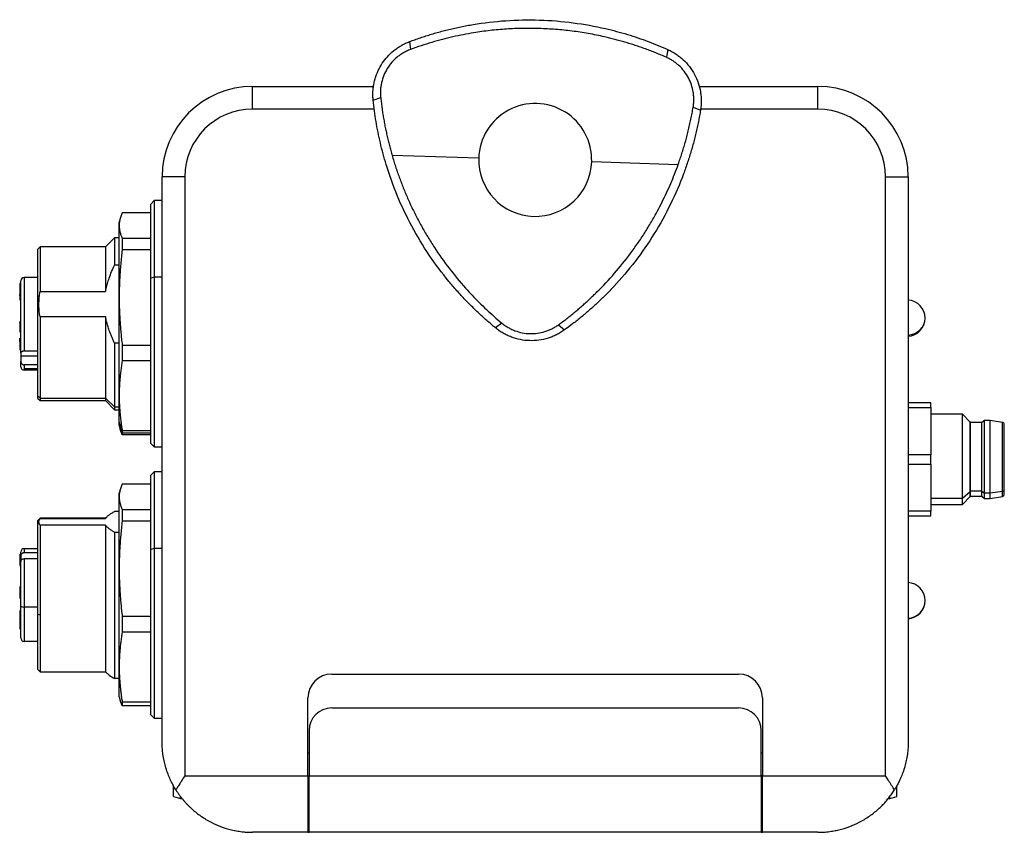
# Model space of a CAD drawing. Header units: inches. Extents: x 0.86 to 7.63, y 2.11 to 8.98.
# Tile 7 of 9: x 3.26 to 4.97, y 7.11 to 8.53. Entities that reach past the tile are written whole.
import ezdxf

# ---------------------------------------------------------------- set-up
doc = ezdxf.new("R2010")
doc.units = ezdxf.units.IN
doc.header["$MEASUREMENT"] = 0

msp = doc.modelspace()

# ---------------------------------------------------------------- linework, layer by layer
at = {"color": 7, "linetype": 'Continuous', "lineweight": 25}
for p, q in [((3.9345, 8.488), (3.9362, 8.4743)), ((4.3843, 8.4742), (4.3817, 8.4607)), ((3.6612, 8.3706), (3.6612, 8.4099)), ((3.6612, 8.4099), (3.8719, 8.4099)), ((4.4388, 8.4099), (4.6454, 8.4099)), ((4.6454, 8.3706), (4.6454, 8.4099)), ((3.8712, 8.3859), (3.8843, 8.3905)), ((3.8736, 8.3706), (3.6612, 8.3706)), ((4.4284, 8.3738), (4.4411, 8.3684)), ((4.6454, 8.3706), (4.4413, 8.3706)), ((4.0549, 8.285), (3.9042, 8.2896)), ((4.2517, 8.279), (4.4024, 8.2743)), ((3.5037, 7.2682), (3.5037, 8.2524)), ((3.543, 8.2524), (3.5037, 8.2524)), ((3.543, 8.2524), (3.543, 7.2091)), ((4.7635, 7.2091), (4.7635, 8.2524)), ((4.7635, 8.2524), (4.8029, 8.2524)), ((4.8029, 8.2524), (4.8029, 7.2682)), ((3.4899, 8.2111), (3.484, 8.2052)), ((3.484, 8.0758), (3.484, 8.2052)), ((3.5037, 8.2111), (3.4899, 8.2111)), ((3.4899, 8.2111), (3.4899, 8.0781)), ((3.4306, 8.18), (3.4289, 8.1737)), ((3.484, 8.1899), (3.4341, 8.1899)), ((3.4289, 8.1677), (3.4289, 8.1737)), ((3.4289, 8.0424), (3.4289, 8.1677)), ((3.421, 8.1461), (3.4052, 8.1304)), ((3.4289, 8.1461), (3.421, 8.1461)), ((3.421, 8.1461), (3.421, 8.0989)), ((3.4341, 8.1455), (3.4341, 8.1253)), ((3.4341, 8.1455), (3.484, 8.1455)), ((3.2911, 8.1304), (3.2871, 8.1265)), ((3.4052, 8.1304), (3.2911, 8.1304)), ((3.2911, 8.1304), (3.2911, 8.0528)), ((3.4052, 8.1304), (3.4052, 8.0528)), ((3.2871, 7.871), (3.2871, 8.1265)), ((3.484, 8.1253), (3.4341, 8.1253)), ((3.4289, 8.0989), (3.421, 8.0989)), ((3.2871, 8.0772), (3.2635, 8.0772)), ((3.2635, 8.0772), (3.2635, 7.9487)), ((3.484, 8.0758), (3.4899, 8.0781)), ((3.484, 7.7879), (3.484, 8.0758)), ((3.4899, 8.0781), (3.4899, 7.782)), ((3.4899, 8.0781), (3.5037, 8.0781)), ((3.2576, 8.0669), (3.2556, 8.0669)), ((3.2556, 8.0628), (3.2576, 8.0628)), ((3.2556, 8.0628), (3.2556, 8.0598)), ((3.2556, 8.0598), (3.2576, 8.0598)), ((3.2576, 7.9461), (3.2576, 8.0713)), ((3.2556, 8.0583), (3.2576, 8.0583)), ((3.2556, 8.0583), (3.2556, 8.0483)), ((3.2556, 8.0483), (3.2576, 8.0483)), ((3.2556, 8.048), (3.2576, 8.048)), ((3.2556, 8.0475), (3.2576, 8.0475)), ((3.2911, 8.0528), (3.4052, 8.0528)), ((3.4289, 7.8713), (3.4289, 8.0424)), ((3.2556, 8.0383), (3.2576, 8.0383)), ((3.4052, 8.0086), (3.2911, 8.0086)), ((3.2911, 8.0086), (3.2911, 7.8672)), ((3.4052, 8.0086), (3.4052, 7.8672)), ((3.2556, 7.9986), (3.2556, 8.0001)), ((3.2576, 7.9993), (3.2556, 7.9993)), ((3.2556, 7.9986), (3.2576, 7.9986)), ((3.2556, 7.9986), (3.2556, 7.9861)), ((4.0952, 7.9978), (4.0842, 7.9894)), ((4.1938, 7.9948), (4.2043, 7.9858)), ((3.2576, 7.9861), (3.2556, 7.9861)), ((3.2556, 7.9843), (3.2576, 7.9843)), ((3.2556, 7.9843), (3.2556, 7.9828)), ((3.2556, 7.9828), (3.2576, 7.9828)), ((3.2556, 7.9655), (3.2556, 7.9713)), ((3.2556, 7.9655), (3.2576, 7.9655)), ((3.2556, 7.9655), (3.2556, 7.959)), ((3.2556, 7.959), (3.2576, 7.959)), ((3.4289, 7.9625), (3.421, 7.9625)), ((3.421, 7.9625), (3.421, 7.852)), ((3.4341, 7.9595), (3.4341, 7.9319)), ((3.4341, 7.9595), (3.484, 7.9595)), ((3.2576, 7.9546), (3.2556, 7.9546)), ((3.2556, 7.9528), (3.2576, 7.9528)), ((3.2556, 7.9515), (3.2576, 7.9515)), ((3.2576, 7.9461), (3.2576, 7.9403)), ((3.2871, 7.9403), (3.2576, 7.9403)), ((3.2576, 7.9403), (3.2576, 7.9309)), ((3.2871, 7.9487), (3.2635, 7.9487)), ((3.2576, 7.9218), (3.2576, 7.9309)), ((3.2635, 7.9251), (3.2635, 7.9186)), ((3.2871, 7.9251), (3.2635, 7.9251)), ((3.484, 7.9319), (3.4341, 7.9319)), ((3.2635, 7.9186), (3.2635, 7.9159)), ((3.2635, 7.9186), (3.2871, 7.9186)), ((3.2871, 7.9159), (3.2635, 7.9159)), ((3.2871, 7.871), (3.2911, 7.8672)), ((3.2871, 7.8666), (3.2871, 7.871)), ((3.4289, 7.8254), (3.4289, 7.8713)), ((3.2871, 7.8666), (3.2911, 7.8627)), ((3.2911, 7.8672), (3.4052, 7.8672)), ((3.2911, 7.8672), (3.2911, 7.8627)), ((3.2911, 7.8627), (3.4052, 7.8627)), ((3.4052, 7.8672), (3.421, 7.852)), ((3.4052, 7.8672), (3.4052, 7.8627)), ((3.4052, 7.8627), (3.421, 7.8469)), ((4.8423, 7.8587), (4.8029, 7.8587)), ((4.8423, 7.8506), (4.8423, 7.8587)), ((3.421, 7.852), (3.421, 7.8469)), ((3.421, 7.852), (3.4289, 7.852)), ((3.421, 7.8469), (3.4289, 7.8469)), ((4.8029, 7.8506), (4.8423, 7.8506)), ((4.8423, 7.8506), (4.8423, 7.7685)), ((4.8972, 7.8391), (4.8423, 7.8391)), ((4.911, 7.8253), (4.8972, 7.8391)), ((4.8972, 7.6921), (4.8972, 7.8391)), ((3.4289, 7.8254), (3.4341, 7.8064)), ((3.4289, 7.8194), (3.4289, 7.8254)), ((3.4289, 7.8194), (3.4306, 7.8131)), ((4.9112, 7.8253), (4.911, 7.8253)), ((4.911, 7.7041), (4.911, 7.8253)), ((4.9112, 7.7041), (4.9112, 7.8253)), ((4.9308, 7.8243), (4.9112, 7.8243)), ((4.9358, 7.8282), (4.9308, 7.8243)), ((4.9308, 7.7049), (4.9308, 7.8243)), ((4.9456, 7.8282), (4.9358, 7.8282)), ((4.9358, 7.7015), (4.9358, 7.8282)), ((4.9669, 7.8248), (4.9456, 7.8282)), ((4.9456, 7.7015), (4.9456, 7.8282)), ((4.9669, 7.7045), (4.9669, 7.8248)), ((4.9702, 7.7078), (4.9702, 7.821)), ((3.4341, 7.8032), (3.4307, 7.8131)), ((3.4341, 7.8106), (3.484, 7.8106)), ((3.4341, 7.8106), (3.4341, 7.8064)), ((3.4341, 7.8064), (3.484, 7.8064)), ((3.4341, 7.8064), (3.4341, 7.8032)), ((3.484, 7.8032), (3.4341, 7.8032)), ((3.484, 7.7879), (3.4899, 7.782)), ((3.4899, 7.782), (3.5037, 7.782)), ((4.8423, 7.7685), (4.8029, 7.7685)), ((4.8423, 7.7522), (4.8423, 7.7685)), ((4.8029, 7.7522), (4.8423, 7.7522)), ((4.8423, 7.7522), (4.8423, 7.67)), ((3.4899, 7.7387), (3.484, 7.7328)), ((3.484, 7.6034), (3.484, 7.7328)), ((3.5037, 7.7387), (3.4899, 7.7387)), ((3.4899, 7.7387), (3.4899, 7.6056)), ((3.484, 7.7174), (3.4341, 7.7174)), ((3.4306, 7.7075), (3.4289, 7.7013)), ((3.4289, 7.6952), (3.4289, 7.7013)), ((4.911, 7.7041), (4.8972, 7.6921)), ((4.9112, 7.7041), (4.911, 7.7041)), ((4.911, 7.6954), (4.911, 7.7041)), ((4.9308, 7.7049), (4.9112, 7.7049)), ((4.9112, 7.6954), (4.9112, 7.7041)), ((4.9308, 7.7049), (4.9358, 7.7015)), ((4.9308, 7.6963), (4.9308, 7.7049)), ((4.9456, 7.7015), (4.9358, 7.7015)), ((4.9358, 7.6924), (4.9358, 7.7015)), ((4.9669, 7.7045), (4.9456, 7.7015)), ((4.9456, 7.6924), (4.9456, 7.7015)), ((4.9669, 7.6958), (4.9669, 7.7045)), ((4.9702, 7.6997), (4.9702, 7.7078)), ((3.4289, 7.5699), (3.4289, 7.6952)), ((4.8972, 7.6921), (4.8423, 7.6921)), ((4.8423, 7.6816), (4.8972, 7.6816)), ((4.8972, 7.6816), (4.911, 7.6954)), ((4.8972, 7.6816), (4.8972, 7.6921)), ((4.911, 7.6954), (4.9112, 7.6954)), ((4.9112, 7.6963), (4.9308, 7.6963)), ((4.9308, 7.6963), (4.9358, 7.6924)), ((4.9358, 7.6924), (4.9456, 7.6924)), ((4.9456, 7.6924), (4.9669, 7.6958)), ((3.4289, 7.6698), (3.421, 7.6698)), ((3.4341, 7.673), (3.4341, 7.6528)), ((3.4341, 7.673), (3.484, 7.673)), ((4.8423, 7.67), (4.8029, 7.67)), ((4.8423, 7.6619), (4.8423, 7.67)), ((3.2911, 7.658), (3.2871, 7.654)), ((3.2871, 7.4905), (3.2871, 7.654)), ((3.4052, 7.658), (3.2911, 7.658)), ((3.2911, 7.658), (3.2911, 7.6574)), ((3.2911, 7.6574), (3.4052, 7.6574)), ((3.4082, 7.6609), (3.4052, 7.658)), ((3.4052, 7.658), (3.4052, 7.6574)), ((3.484, 7.6528), (3.4341, 7.6528)), ((4.8029, 7.6619), (4.8423, 7.6619)), ((3.2911, 7.6456), (3.2911, 7.4895)), ((3.4052, 7.6456), (3.2911, 7.6456)), ((3.4052, 7.6456), (3.4052, 7.3902)), ((3.4289, 7.6332), (3.421, 7.6332)), ((3.421, 7.6332), (3.421, 7.3784)), ((3.2576, 7.5925), (3.2576, 7.5989)), ((3.2871, 7.6048), (3.2635, 7.6048)), ((3.2635, 7.6048), (3.2635, 7.5975)), ((3.2871, 7.5975), (3.2635, 7.5975)), ((3.484, 7.6034), (3.4899, 7.6056)), ((3.484, 7.3154), (3.484, 7.6034)), ((3.4899, 7.6056), (3.4899, 7.3095)), ((3.4899, 7.6056), (3.5037, 7.6056)), ((3.2556, 7.5943), (3.2576, 7.5943)), ((3.2556, 7.5891), (3.2576, 7.5891)), ((3.2556, 7.5891), (3.2556, 7.5794)), ((3.2576, 7.5803), (3.2558, 7.5795)), ((3.2576, 7.5925), (3.2576, 7.5846)), ((3.2576, 7.5846), (3.2576, 7.5822)), ((3.2576, 7.5047), (3.2576, 7.5822)), ((3.2871, 7.5873), (3.2635, 7.5873)), ((3.2635, 7.5873), (3.2635, 7.5032)), ((3.2556, 7.5755), (3.2576, 7.5755)), ((3.4289, 7.3988), (3.4289, 7.5699)), ((3.2576, 7.5383), (3.2556, 7.5383)), ((3.2556, 7.5314), (3.2576, 7.5314)), ((3.2556, 7.5185), (3.2576, 7.5185)), ((3.2576, 7.4965), (3.2556, 7.4965)), ((3.2556, 7.4957), (3.2576, 7.4957)), ((3.2556, 7.4957), (3.2556, 7.4894)), ((3.2576, 7.4493), (3.2576, 7.5047)), ((3.2635, 7.5032), (3.2871, 7.5032)), ((3.2635, 7.5032), (3.2635, 7.4434)), ((3.2576, 7.4894), (3.2556, 7.4894)), ((3.2576, 7.4875), (3.2556, 7.4875)), ((3.2556, 7.4846), (3.2576, 7.4846)), ((3.2556, 7.4806), (3.2576, 7.4806)), ((3.2556, 7.4805), (3.2576, 7.4805)), ((3.2576, 7.4785), (3.2556, 7.4785)), ((3.2871, 7.4905), (3.2911, 7.4895)), ((3.2871, 7.3942), (3.2871, 7.4905)), ((3.2911, 7.4895), (3.2911, 7.3902)), ((3.4341, 7.4871), (3.4341, 7.4595)), ((3.4341, 7.4871), (3.484, 7.4871)), ((3.484, 7.4595), (3.4341, 7.4595)), ((3.2635, 7.4434), (3.2871, 7.4434)), ((3.2871, 7.3942), (3.2911, 7.3902)), ((3.2911, 7.3902), (3.4052, 7.3902)), ((3.4052, 7.3902), (3.4082, 7.3873)), ((3.4289, 7.3469), (3.4289, 7.3988)), ((3.4289, 7.3784), (3.421, 7.3784)), ((3.7989, 7.3863), (4.5076, 7.3863)), ((3.4289, 7.3469), (3.4306, 7.3406)), ((3.4341, 7.3308), (3.4307, 7.3407)), ((3.7576, 7.2091), (3.7576, 7.345)), ((4.5489, 7.345), (4.5489, 7.2091)), ((3.4341, 7.3381), (3.484, 7.3381)), ((3.4341, 7.3381), (3.4341, 7.3308)), ((3.484, 7.3308), (3.4341, 7.3308)), ((4.5076, 7.3272), (3.7989, 7.3272)), ((3.484, 7.3154), (3.4899, 7.3095)), ((3.4899, 7.3095), (3.5037, 7.3095)), ((3.7596, 7.2879), (3.7596, 7.2091)), ((4.547, 7.2091), (4.547, 7.2879)), ((3.7596, 7.2485), (3.7576, 7.2485)), ((4.5489, 7.2485), (4.547, 7.2485)), ((3.543, 7.2091), (3.7576, 7.2091)), ((3.7576, 7.2091), (3.7576, 7.1107)), ((3.7596, 7.2085), (3.7576, 7.2085)), ((3.7596, 7.2091), (4.547, 7.2091)), ((3.7596, 7.1107), (3.7596, 7.2091)), ((4.547, 7.2091), (4.547, 7.1107)), ((4.5489, 7.2091), (4.547, 7.2091)), ((4.5489, 7.1107), (4.5489, 7.2091)), ((4.5489, 7.2091), (4.7635, 7.2091)), ((3.5234, 7.1731), (3.5234, 7.1919)), ((4.7832, 7.1731), (4.7832, 7.1919)), ((3.5234, 7.1731), (3.5358, 7.1698)), ((3.5358, 7.1698), (3.5358, 7.173)), ((3.5358, 7.1698), (3.5383, 7.1698)), ((3.7576, 7.1698), (3.7596, 7.1698)), ((4.547, 7.1698), (4.5489, 7.1698)), ((4.7681, 7.1698), (4.7708, 7.1698)), ((4.7708, 7.1698), (4.7708, 7.1735)), ((4.7708, 7.1698), (4.7832, 7.1731)), ((3.7576, 7.1107), (3.6612, 7.1107)), ((3.7576, 7.1107), (3.7596, 7.1107)), ((4.547, 7.1107), (3.7596, 7.1107)), ((4.547, 7.1107), (4.5489, 7.1107)), ((4.6454, 7.1107), (4.5489, 7.1107))]:
    msp.add_line(p, q, dxfattribs=at)
for centre, radius, start, end in [((3.6612, 8.2524), 0.1575, 90, 180), ((4.6454, 8.2524), 0.1575, 0, 90), ((3.6612, 8.2524), 0.1181, 90, 180), ((4.1533, 8.282), 0.0984, 358.2432, 178.2432), ((4.6454, 8.2524), 0.1181, 0, 90), ((4.1533, 8.282), 0.0984, 178.2432, 358.2432), ((3.2635, 8.0713), 0.00591, 90, 180), ((4.8008, 8.0064), 0.0316, 0, 86.3048), ((4.8008, 8.0064), 0.0316, 273.6952, 0), ((4.8021, 8.0074), 0.0304, 271.5681, 358.0711), ((4.9663, 7.821), 0.00392, 0, 80.9097), ((4.9666, 7.708), 0.00358, 274.4634, 356.4238), ((4.9663, 7.6997), 0.00392, 279.0903, 0), ((3.2635, 7.5989), 0.00591, 90, 180), ((4.8008, 7.5143), 0.0316, 0, 86.3048), ((4.8008, 7.5143), 0.0316, 273.6952, 0), ((4.8014, 7.5147), 0.031, 272.7896, 359.212), ((3.2621, 7.5101), 0.00699, 229.6108, 281.3688), ((3.2635, 7.4493), 0.00591, 180, 270), ((3.7989, 7.345), 0.0413, 90, 180), ((4.5076, 7.345), 0.0413, 0, 90), ((3.7989, 7.2879), 0.0394, 90, 180), ((4.5076, 7.2879), 0.0394, 0, 90)]:
    msp.add_arc(centre, radius, start, end, dxfattribs=at)
for points, knots in [([(3.9345, 8.488), (3.9376, 8.4892), (3.9439, 8.4915), (3.9534, 8.4948), (3.9631, 8.498), (3.9729, 8.5011), (3.9828, 8.504), (3.9929, 8.5067), (4.0031, 8.5093), (4.0135, 8.5117), (4.0239, 8.5139), (4.0345, 8.516), (4.0604, 8.5206), (4.1024, 8.5255), (4.1609, 8.5267), (4.2192, 8.5219), (4.2638, 8.5138), (4.295, 8.5061), (4.3138, 8.5007), (4.3322, 8.4948), (4.35, 8.4884), (4.3674, 8.4816), (4.3787, 8.4767), (4.3843, 8.4742)], [0, 0, 0, 0, 0.022031, 0.044198, 0.066503, 0.088951, 0.111542, 0.134281, 0.15717, 0.180212, 0.203409, 0.226764, 0.250279, 0.373611, 0.500157, 0.626841, 0.750304, 0.793188, 0.835543, 0.877385, 0.91873, 0.959596, 1, 1, 1, 1]), ([(4.3817, 8.4607), (4.3787, 8.462), (4.3727, 8.4646), (4.3637, 8.4683), (4.3546, 8.4719), (4.3456, 8.4753), (4.3366, 8.4785), (4.3276, 8.4815), (4.3187, 8.4844), (4.3097, 8.4871), (4.3008, 8.4896), (4.2919, 8.492), (4.283, 8.4943), (4.2677, 8.4979), (4.2459, 8.5023), (4.2174, 8.5066), (4.189, 8.5095), (4.1604, 8.5111), (4.1318, 8.5113), (4.1032, 8.5101), (4.0746, 8.5076), (4.0496, 8.5041), (4.028, 8.5002), (4.0098, 8.4964), (3.9915, 8.4919), (3.9731, 8.4868), (3.9546, 8.481), (3.9424, 8.4766), (3.9362, 8.4743)], [0, 0, 0, 0, 0.021976, 0.043713, 0.065219, 0.086504, 0.107577, 0.128451, 0.149135, 0.169644, 0.189992, 0.210192, 0.230262, 0.250217, 0.313289, 0.375481, 0.437806, 0.499854, 0.561763, 0.623953, 0.686145, 0.749223, 0.789334, 0.82997, 0.871254, 0.913295, 0.956184, 1, 1, 1, 1]), ([(3.8708, 8.399), (3.8708, 8.4004), (3.871, 8.4032), (3.8714, 8.4074), (3.8719, 8.4115), (3.8727, 8.4156), (3.8736, 8.4196), (3.8746, 8.4235), (3.8769, 8.4307), (3.8812, 8.441), (3.8889, 8.4535), (3.8982, 8.4647), (3.9073, 8.4727), (3.9151, 8.4783), (3.9212, 8.482), (3.9276, 8.4853), (3.9322, 8.4871), (3.9345, 8.488)], [0, 0, 0, 0, 0.036778, 0.073187, 0.109232, 0.144919, 0.180251, 0.215234, 0.249872, 0.375671, 0.500566, 0.624419, 0.750759, 0.810799, 0.872339, 0.935399, 1, 1, 1, 1]), ([(3.9362, 8.4743), (3.935, 8.4739), (3.9327, 8.473), (3.9292, 8.4714), (3.9258, 8.4697), (3.9226, 8.4678), (3.9194, 8.4658), (3.9163, 8.4636), (3.9108, 8.4594), (3.9035, 8.4523), (3.8955, 8.4415), (3.8894, 8.4295), (3.8861, 8.4189), (3.8845, 8.4102), (3.8839, 8.4037), (3.8837, 8.3971), (3.8841, 8.3927), (3.8843, 8.3905)], [0, 0, 0, 0, 0.036382, 0.0725, 0.108393, 0.1441, 0.17966, 0.215114, 0.250499, 0.375791, 0.500202, 0.624706, 0.750116, 0.811929, 0.874042, 0.936662, 1, 1, 1, 1]), ([(4.3843, 8.4742), (4.3856, 8.4737), (4.3881, 8.4725), (4.3917, 8.4706), (4.3952, 8.4685), (4.3986, 8.4664), (4.4019, 8.4641), (4.405, 8.4617), (4.408, 8.4592), (4.414, 8.4539), (4.4222, 8.4449), (4.4311, 8.4312), (4.4376, 8.4163), (4.4409, 8.4032), (4.4422, 8.3926), (4.4426, 8.3847), (4.4423, 8.3766), (4.4415, 8.3712), (4.4411, 8.3684)], [0, 0, 0, 0, 0.032571, 0.064728, 0.096474, 0.127811, 0.158743, 0.189274, 0.219406, 0.249144, 0.375539, 0.499849, 0.62404, 0.750344, 0.810324, 0.87191, 0.935126, 1, 1, 1, 1]), ([(4.4284, 8.3738), (4.4286, 8.375), (4.429, 8.3775), (4.4294, 8.3813), (4.4296, 8.3851), (4.4296, 8.3888), (4.4294, 8.3926), (4.4291, 8.3963), (4.4281, 8.4032), (4.4257, 8.4131), (4.4203, 8.4254), (4.413, 8.4367), (4.4055, 8.4449), (4.3987, 8.4506), (4.3934, 8.4544), (4.3877, 8.4579), (4.3837, 8.4597), (4.3817, 8.4607)], [0, 0, 0, 0, 0.036382, 0.0725, 0.108393, 0.1441, 0.17966, 0.215114, 0.250499, 0.375791, 0.500202, 0.624706, 0.750116, 0.811929, 0.874042, 0.936662, 1, 1, 1, 1]), ([(3.8712, 8.3859), (3.8711, 8.387), (3.8709, 8.3892), (3.8708, 8.3925), (3.8707, 8.3957), (3.8708, 8.3979), (3.8708, 8.399)], [0, 0, 0, 0, 0.255184, 0.506903, 0.75517, 1, 1, 1, 1]), ([(4.0842, 7.9894), (4.0817, 7.9916), (4.0765, 7.9958), (4.0689, 8.0024), (4.0613, 8.0092), (4.0537, 8.0162), (4.0463, 8.0234), (4.0388, 8.0307), (4.0315, 8.0383), (4.0242, 8.046), (4.0171, 8.054), (4.01, 8.0621), (3.9931, 8.0822), (3.9678, 8.1161), (3.9376, 8.1662), (3.9125, 8.219), (3.8972, 8.2618), (3.8883, 8.2927), (3.8836, 8.3116), (3.8795, 8.3305), (3.8761, 8.3491), (3.8733, 8.3676), (3.8719, 8.3798), (3.8712, 8.3859)], [0, 0, 0, 0, 0.022031, 0.0441979, 0.0665034, 0.0889506, 0.1115422, 0.1342811, 0.1571701, 0.1802118, 0.2034088, 0.2267637, 0.2502791, 0.3736106, 0.5001572, 0.6268413, 0.7503039, 0.7931878, 0.8355427, 0.8773847, 0.91873, 0.9595959, 1, 1, 1, 1]), ([(3.8843, 8.3905), (3.8846, 8.3873), (3.8854, 8.3809), (3.8866, 8.3713), (3.888, 8.3618), (3.8896, 8.3525), (3.8913, 8.3432), (3.8931, 8.3341), (3.8951, 8.325), (3.8972, 8.316), (3.8994, 8.3071), (3.9017, 8.2983), (3.9033, 8.2925), (3.9042, 8.2896)], [0, 0, 0, 0, 0.095352, 0.189688, 0.283045, 0.37546, 0.466975, 0.557636, 0.647492, 0.736597, 0.825008, 0.912787, 1, 1, 1, 1]), ([(4.4411, 8.3684), (4.4406, 8.3651), (4.4395, 8.3585), (4.4376, 8.3486), (4.4355, 8.3387), (4.4332, 8.3286), (4.4307, 8.3186), (4.4281, 8.3085), (4.4252, 8.2984), (4.4221, 8.2882), (4.4188, 8.278), (4.4153, 8.2678), (4.4064, 8.2431), (4.3896, 8.2042), (4.3614, 8.153), (4.3282, 8.1049), (4.2988, 8.0703), (4.2765, 8.0471), (4.2624, 8.0336), (4.2482, 8.0206), (4.2337, 8.0083), (4.2191, 7.9967), (4.2092, 7.9894), (4.2043, 7.9858)], [0, 0, 0, 0, 0.022031, 0.044198, 0.066503, 0.088951, 0.111542, 0.134281, 0.15717, 0.180212, 0.203409, 0.226764, 0.250279, 0.373611, 0.500157, 0.626841, 0.750304, 0.793188, 0.835543, 0.877385, 0.91873, 0.959596, 1, 1, 1, 1]), ([(4.4024, 8.2743), (4.4035, 8.2775), (4.4057, 8.2837), (4.4088, 8.2933), (4.4118, 8.3029), (4.4147, 8.3126), (4.4174, 8.3225), (4.4199, 8.3325), (4.4223, 8.3427), (4.4245, 8.3529), (4.4266, 8.3633), (4.4278, 8.3703), (4.4284, 8.3738)], [0, 0, 0, 0, 0.095949, 0.192595, 0.290024, 0.388316, 0.487547, 0.587786, 0.689095, 0.791534, 0.895153, 1, 1, 1, 1]), ([(3.9042, 8.2896), (3.9051, 8.2864), (3.907, 8.28), (3.9101, 8.2704), (3.9132, 8.261), (3.9165, 8.2517), (3.92, 8.2425), (3.9236, 8.2334), (3.9273, 8.2243), (3.9311, 8.2153), (3.9369, 8.2027), (3.9447, 8.1865), (3.955, 8.1669), (3.9661, 8.1478), (3.9817, 8.1229), (4.0032, 8.0927), (4.0257, 8.0654), (4.0436, 8.046), (4.0557, 8.0336), (4.0683, 8.0214), (4.0815, 8.0094), (4.0906, 8.0017), (4.0952, 7.9978)], [0, 0, 0, 0, 0.028495, 0.05673, 0.084741, 0.112563, 0.140238, 0.167803, 0.195303, 0.22278, 0.250279, 0.312364, 0.374408, 0.436414, 0.498585, 0.622271, 0.749022, 0.797554, 0.846822, 0.896929, 0.947963, 1, 1, 1, 1]), ([(4.1938, 7.9948), (4.1963, 7.9966), (4.2011, 8.0001), (4.2083, 8.0056), (4.2153, 8.0112), (4.2222, 8.0168), (4.229, 8.0225), (4.2356, 8.0283), (4.2421, 8.0341), (4.2485, 8.04), (4.2547, 8.0459), (4.2695, 8.0603), (4.2916, 8.0839), (4.3148, 8.1127), (4.3319, 8.1366), (4.3442, 8.1551), (4.3557, 8.174), (4.3658, 8.1919), (4.3745, 8.2089), (4.3822, 8.2248), (4.3894, 8.2409), (4.3962, 8.2575), (4.4003, 8.2687), (4.4024, 8.2743)], [0, 0, 0, 0, 0.026234, 0.052207, 0.077928, 0.103405, 0.128648, 0.153668, 0.178476, 0.203086, 0.22751, 0.251763, 0.378067, 0.501353, 0.563738, 0.625934, 0.687958, 0.75007, 0.799474, 0.848927, 0.898678, 0.948963, 1, 1, 1, 1]), ([(3.4341, 8.1899), (3.4337, 8.1888), (3.4327, 8.1866), (3.4315, 8.1833), (3.4306, 8.1801), (3.4298, 8.1769), (3.4293, 8.1738), (3.4289, 8.1707), (3.4289, 8.1687), (3.4289, 8.1677)], [0, 0, 0, 0, 0.1498245, 0.2972642, 0.4423546, 0.5851331, 0.7256391, 0.8639137, 1, 1, 1, 1]), ([(3.4289, 8.1677), (3.4289, 8.1668), (3.4289, 8.165), (3.4292, 8.1623), (3.4296, 8.1596), (3.4302, 8.1568), (3.4309, 8.154), (3.4318, 8.1512), (3.4329, 8.1483), (3.4337, 8.1464), (3.4341, 8.1455)], [0, 0, 0, 0, 0.118957, 0.239585, 0.361913, 0.48597, 0.611782, 0.739374, 0.868772, 1, 1, 1, 1]), ([(3.4341, 8.1253), (3.4337, 8.1212), (3.4327, 8.113), (3.4315, 8.1008), (3.4306, 8.0888), (3.4298, 8.0769), (3.4293, 8.0652), (3.4289, 8.0538), (3.4289, 8.0462), (3.4289, 8.0424)], [0, 0, 0, 0, 0.149825, 0.297264, 0.442355, 0.585133, 0.725639, 0.863914, 1, 1, 1, 1]), ([(3.4052, 8.0528), (3.4055, 8.0543), (3.4061, 8.0575), (3.4072, 8.0621), (3.4085, 8.0668), (3.4099, 8.0716), (3.4122, 8.0785), (3.4157, 8.0877), (3.4192, 8.0951), (3.421, 8.0989)], [0, 0, 0, 0, 0.097645, 0.196059, 0.295551, 0.396418, 0.498934, 0.744394, 1, 1, 1, 1]), ([(3.2556, 8.0669), (3.2556, 8.0669), (3.2556, 8.0669), (3.2556, 8.0668), (3.2556, 8.0667), (3.2556, 8.0666), (3.2556, 8.0664), (3.2556, 8.0662), (3.2556, 8.0659), (3.2556, 8.0654), (3.2556, 8.0649), (3.2556, 8.064), (3.2556, 8.0633), (3.2556, 8.0628)], [0, 0, 0, 0, 0.034124, 0.081051, 0.135194, 0.189337, 0.236264, 0.278751, 0.32047, 0.409353, 0.518242, 0.691181, 1, 1, 1, 1]), ([(3.2556, 8.0598), (3.2556, 8.0597), (3.2556, 8.0593), (3.2556, 8.0589), (3.2556, 8.0586), (3.2556, 8.0584), (3.2556, 8.0583)], [0, 0, 0, 0, 0.5, 0.75, 0.75, 1, 1, 1, 1]), ([(3.2556, 8.0483), (3.2556, 8.0482), (3.2556, 8.0481), (3.2556, 8.048), (3.2556, 8.048)], [0, 0, 0, 0, 0.5570541, 1, 1, 1, 1]), ([(3.2556, 8.0482), (3.2556, 8.048), (3.2556, 8.0479), (3.2556, 8.0475), (3.2556, 8.0472), (3.2556, 8.0469), (3.2556, 8.0465), (3.2556, 8.0463), (3.2556, 8.0461), (3.2556, 8.046), (3.2556, 8.0461), (3.2556, 8.0468), (3.2556, 8.0474), (3.2556, 8.0477), (3.2556, 8.0476), (3.2556, 8.0475)], [0, 0, 0, 0, 0.110561, 0.148836, 0.184307, 0.222544, 0.268096, 0.312921, 0.350725, 0.386218, 0.424961, 0.609188, 0.755788, 0.877114, 1, 1, 1, 1]), ([(3.2556, 8.0462), (3.2556, 8.046), (3.2556, 8.0456), (3.2556, 8.0447), (3.2556, 8.0438), (3.2556, 8.0426), (3.2556, 8.0417), (3.2556, 8.0408), (3.2556, 8.0402), (3.2556, 8.0398), (3.2556, 8.0396), (3.2556, 8.0393), (3.2556, 8.039), (3.2556, 8.0387), (3.2556, 8.0384), (3.2556, 8.0383), (3.2556, 8.0382), (3.2556, 8.0383), (3.2556, 8.0383)], [0, 0, 0, 0, 0.053463, 0.133493, 0.216322, 0.297894, 0.463331, 0.658267, 0.755266, 0.782807, 0.806704, 0.829918, 0.855646, 0.886071, 0.914575, 0.938971, 0.968018, 1, 1, 1, 1]), ([(3.2911, 8.0086), (3.2908, 8.01), (3.2903, 8.013), (3.2898, 8.0174), (3.2894, 8.0218), (3.2892, 8.0262), (3.2891, 8.0316), (3.2893, 8.038), (3.2899, 8.0454), (3.2907, 8.0503), (3.2911, 8.0528)], [0, 0, 0, 0, 0.100449, 0.20028, 0.29983, 0.399444, 0.49947, 0.666222, 0.83253, 1, 1, 1, 1]), ([(3.4289, 8.0424), (3.4289, 8.0391), (3.4289, 8.0325), (3.4292, 8.0224), (3.4296, 8.0123), (3.4302, 8.002), (3.4309, 7.9916), (3.4318, 7.981), (3.4329, 7.9703), (3.4337, 7.9631), (3.4341, 7.9595)], [0, 0, 0, 0, 0.118957, 0.239585, 0.361913, 0.48597, 0.611782, 0.739374, 0.868772, 1, 1, 1, 1]), ([(3.421, 7.9625), (3.4201, 7.9644), (3.4183, 7.9681), (3.4158, 7.9738), (3.4135, 7.9794), (3.4112, 7.9858), (3.4089, 7.9929), (3.4068, 8.0007), (3.4058, 8.006), (3.4052, 8.0086)], [0, 0, 0, 0, 0.128975, 0.255244, 0.379101, 0.500874, 0.671061, 0.83698, 1, 1, 1, 1]), ([(4.0952, 7.9978), (4.0962, 7.997), (4.0982, 7.9954), (4.1013, 7.9932), (4.1044, 7.9911), (4.1077, 7.9892), (4.111, 7.9875), (4.1144, 7.9859), (4.1209, 7.9833), (4.1307, 7.9805), (4.144, 7.979), (4.1574, 7.9797), (4.1683, 7.9821), (4.1766, 7.9851), (4.1826, 7.9878), (4.1884, 7.991), (4.192, 7.9935), (4.1938, 7.9948)], [0, 0, 0, 0, 0.036382, 0.0725, 0.108393, 0.1441, 0.17966, 0.215114, 0.250499, 0.375791, 0.500202, 0.624706, 0.750116, 0.811929, 0.874042, 0.936662, 1, 1, 1, 1]), ([(3.2556, 7.9861), (3.2556, 7.9861), (3.2556, 7.986), (3.2556, 7.9858), (3.2556, 7.9855), (3.2556, 7.9851), (3.2556, 7.9848), (3.2556, 7.9844), (3.2556, 7.9843), (3.2556, 7.9843)], [0, 0, 0, 0, 0.124684, 0.272857, 0.398409, 0.523911, 0.672319, 0.837856, 1, 1, 1, 1]), ([(4.2043, 7.9858), (4.2031, 7.985), (4.2009, 7.9834), (4.1974, 7.9812), (4.1939, 7.9791), (4.1903, 7.9773), (4.1867, 7.9756), (4.1831, 7.9741), (4.1794, 7.9727), (4.1718, 7.9702), (4.1599, 7.9676), (4.1436, 7.9667), (4.1274, 7.9685), (4.1145, 7.9722), (4.1046, 7.9764), (4.0976, 7.9801), (4.0907, 7.9844), (4.0864, 7.9877), (4.0842, 7.9894)], [0, 0, 0, 0, 0.032571, 0.064728, 0.096474, 0.127811, 0.158743, 0.189274, 0.219406, 0.249144, 0.375539, 0.499849, 0.62404, 0.750344, 0.810324, 0.87191, 0.935126, 1, 1, 1, 1]), ([(3.2556, 7.959), (3.2556, 7.9588), (3.2556, 7.9583), (3.2556, 7.9572), (3.2556, 7.956), (3.2556, 7.9551), (3.2556, 7.9547), (3.2556, 7.9546)], [0, 0, 0, 0, 0.243487, 0.471815, 0.690039, 0.91644, 1, 1, 1, 1]), ([(3.2556, 7.9546), (3.2556, 7.9546), (3.2556, 7.9545), (3.2556, 7.9544), (3.2556, 7.9541), (3.2556, 7.9538), (3.2556, 7.9534), (3.2556, 7.9531), (3.2556, 7.9529), (3.2556, 7.9528)], [0, 0, 0, 0, 0.072049, 0.245005, 0.395597, 0.526377, 0.662085, 0.825599, 1, 1, 1, 1]), ([(3.2556, 7.9528), (3.2556, 7.9524), (3.2556, 7.9517), (3.2556, 7.9516), (3.2556, 7.9516)], [0, 0, 0, 0, 0.587596, 1, 1, 1, 1]), ([(3.2635, 7.9487), (3.2633, 7.9487), (3.2628, 7.9487), (3.262, 7.9487), (3.2613, 7.9486), (3.2604, 7.9484), (3.2596, 7.9481), (3.2586, 7.9477), (3.2577, 7.947), (3.2577, 7.9464), (3.2576, 7.9461)], [0, 0, 0, 0, 0.058258, 0.117963, 0.181386, 0.250431, 0.364408, 0.500948, 0.733597, 1, 1, 1, 1]), ([(3.2576, 7.9309), (3.2576, 7.9305), (3.2577, 7.9298), (3.258, 7.9287), (3.2585, 7.9277), (3.2593, 7.9268), (3.2602, 7.926), (3.2612, 7.9255), (3.2623, 7.9251), (3.2631, 7.9251), (3.2635, 7.9251)], [0, 0, 0, 0, 0.1262866, 0.2486267, 0.3716966, 0.500093, 0.6212724, 0.7469751, 0.8732603, 1, 1, 1, 1]), ([(3.2576, 7.9218), (3.2576, 7.9214), (3.2577, 7.9207), (3.2579, 7.9198), (3.2583, 7.9189), (3.2588, 7.9182), (3.2596, 7.9172), (3.2612, 7.9162), (3.2627, 7.916), (3.2635, 7.9159)], [0, 0, 0, 0, 0.116072, 0.224259, 0.324545, 0.416926, 0.501413, 0.755413, 1, 1, 1, 1]), ([(3.4341, 7.9319), (3.4337, 7.9289), (3.4327, 7.9229), (3.4315, 7.914), (3.4306, 7.9052), (3.4298, 7.8965), (3.4293, 7.888), (3.4289, 7.8796), (3.4289, 7.874), (3.4289, 7.8713)], [0, 0, 0, 0, 0.149825, 0.297264, 0.442355, 0.585133, 0.725639, 0.863914, 1, 1, 1, 1]), ([(3.4289, 7.8713), (3.4289, 7.8689), (3.4289, 7.864), (3.4292, 7.8567), (3.4296, 7.8492), (3.4302, 7.8417), (3.4309, 7.8341), (3.4318, 7.8263), (3.4329, 7.8185), (3.4337, 7.8132), (3.4341, 7.8106)], [0, 0, 0, 0, 0.118957, 0.239585, 0.361913, 0.48597, 0.611782, 0.739374, 0.868772, 1, 1, 1, 1]), ([(3.4341, 7.7174), (3.4337, 7.7163), (3.4327, 7.7141), (3.4315, 7.7109), (3.4306, 7.7076), (3.4298, 7.7045), (3.4293, 7.7013), (3.4289, 7.6983), (3.4289, 7.6962), (3.4289, 7.6952)], [0, 0, 0, 0, 0.149825, 0.297264, 0.442355, 0.585133, 0.725639, 0.863914, 1, 1, 1, 1]), ([(3.4289, 7.6952), (3.4289, 7.6943), (3.4289, 7.6926), (3.4292, 7.6899), (3.4296, 7.6872), (3.4302, 7.6844), (3.4309, 7.6816), (3.4318, 7.6788), (3.4329, 7.6759), (3.4337, 7.674), (3.4341, 7.673)], [0, 0, 0, 0, 0.118957, 0.239585, 0.361913, 0.48597, 0.611782, 0.739374, 0.868772, 1, 1, 1, 1]), ([(3.4052, 7.6574), (3.4055, 7.6578), (3.4061, 7.6587), (3.4072, 7.6599), (3.4085, 7.6612), (3.4099, 7.6624), (3.4122, 7.6643), (3.4157, 7.6668), (3.4192, 7.6688), (3.421, 7.6698)], [0, 0, 0, 0, 0.097645, 0.196059, 0.295551, 0.396418, 0.498934, 0.744394, 1, 1, 1, 1]), ([(3.2911, 7.6456), (3.2908, 7.646), (3.2903, 7.6468), (3.2898, 7.6479), (3.2894, 7.6491), (3.2892, 7.6503), (3.2891, 7.6518), (3.2893, 7.6535), (3.2899, 7.6555), (3.2907, 7.6568), (3.2911, 7.6574)], [0, 0, 0, 0, 0.1006729, 0.2007237, 0.3004922, 0.4003247, 0.5005718, 0.6669561, 0.8329011, 1, 1, 1, 1]), ([(3.4341, 7.6528), (3.4337, 7.6487), (3.4327, 7.6405), (3.4315, 7.6283), (3.4306, 7.6163), (3.4298, 7.6045), (3.4293, 7.5928), (3.4289, 7.5813), (3.4289, 7.5737), (3.4289, 7.5699)], [0, 0, 0, 0, 0.149825, 0.297264, 0.442355, 0.585133, 0.725639, 0.863914, 1, 1, 1, 1]), ([(3.421, 7.6332), (3.4201, 7.6337), (3.4183, 7.6347), (3.4158, 7.6363), (3.4135, 7.6378), (3.4112, 7.6395), (3.4089, 7.6414), (3.4068, 7.6435), (3.4058, 7.6449), (3.4052, 7.6456)], [0, 0, 0, 0, 0.128975, 0.2552436, 0.3791014, 0.5008737, 0.6710607, 0.8369797, 1, 1, 1, 1]), ([(3.2635, 7.5975), (3.2631, 7.5975), (3.2624, 7.5975), (3.2612, 7.5972), (3.2602, 7.5967), (3.259, 7.5959), (3.2578, 7.5945), (3.2577, 7.5931), (3.2576, 7.5925)], [0, 0, 0, 0, 0.125906, 0.247983, 0.371311, 0.500822, 0.747984, 1, 1, 1, 1]), ([(3.2556, 7.5941), (3.2556, 7.5942), (3.2556, 7.5946), (3.2556, 7.5944), (3.2556, 7.5943)], [0, 0, 0, 0, 0.269514, 1, 1, 1, 1]), ([(3.2556, 7.5943), (3.2556, 7.594), (3.2556, 7.5934), (3.2556, 7.5916), (3.2556, 7.5905), (3.2556, 7.5891)], [0, 0, 0, 0, 0.5, 0.5, 1, 1, 1, 1]), ([(3.2556, 7.5794), (3.2556, 7.5794), (3.2556, 7.5793), (3.2556, 7.579), (3.2556, 7.5787), (3.2556, 7.5784), (3.2556, 7.5777), (3.2556, 7.5767), (3.2556, 7.5759), (3.2556, 7.5755)], [0, 0, 0, 0, 0.006317, 0.0554, 0.113568, 0.181738, 0.342881, 0.630636, 1, 1, 1, 1]), ([(3.2576, 7.5822), (3.2576, 7.5825), (3.2577, 7.5832), (3.258, 7.5841), (3.2586, 7.585), (3.2595, 7.586), (3.2612, 7.5871), (3.2627, 7.5872), (3.2635, 7.5873)], [0, 0, 0, 0, 0.1260856, 0.2483087, 0.371554, 0.5005903, 0.7483028, 1, 1, 1, 1]), ([(3.4289, 7.5699), (3.4289, 7.5667), (3.4289, 7.56), (3.4292, 7.55), (3.4296, 7.5398), (3.4302, 7.5295), (3.4309, 7.5191), (3.4318, 7.5086), (3.4329, 7.4979), (3.4337, 7.4907), (3.4341, 7.4871)], [0, 0, 0, 0, 0.118957, 0.239585, 0.361913, 0.48597, 0.611782, 0.739374, 0.868772, 1, 1, 1, 1]), ([(3.2556, 7.5382), (3.2556, 7.5382), (3.2556, 7.5382), (3.2556, 7.5373), (3.2556, 7.5356), (3.2556, 7.5335), (3.2556, 7.5321), (3.2556, 7.5314)], [0, 0, 0, 0, 0.117113, 0.340062, 0.564416, 0.779805, 1, 1, 1, 1]), ([(3.2556, 7.5314), (3.2556, 7.5313), (3.2556, 7.531), (3.2556, 7.5291), (3.2556, 7.5268), (3.2556, 7.5241), (3.2556, 7.5222), (3.2556, 7.5207), (3.2556, 7.5198), (3.2556, 7.5191), (3.2556, 7.5186), (3.2556, 7.5185), (3.2556, 7.5185)], [0, 0, 0, 0, 0.104992, 0.20619, 0.424126, 0.52713, 0.634122, 0.737427, 0.848007, 0.959215, 0.986834, 1, 1, 1, 1]), ([(3.2556, 7.4965), (3.2556, 7.4965), (3.2556, 7.4965), (3.2556, 7.4964), (3.2556, 7.4962), (3.2556, 7.496), (3.2556, 7.4958), (3.2556, 7.4957)], [0, 0, 0, 0, 0.076286, 0.334038, 0.524287, 0.743582, 1, 1, 1, 1]), ([(3.2556, 7.4894), (3.2556, 7.4894), (3.2556, 7.4894), (3.2556, 7.4893), (3.2556, 7.489), (3.2556, 7.4884), (3.2556, 7.488), (3.2556, 7.4877)], [0, 0, 0, 0, 0.019874, 0.119019, 0.330245, 0.589017, 1, 1, 1, 1]), ([(3.2556, 7.4875), (3.2556, 7.4875), (3.2556, 7.4875), (3.2556, 7.4874), (3.2556, 7.4872), (3.2556, 7.487), (3.2556, 7.4867), (3.2556, 7.4864), (3.2556, 7.4862), (3.2556, 7.4859), (3.2556, 7.4856), (3.2556, 7.4852), (3.2556, 7.4849), (3.2556, 7.4846)], [0, 0, 0, 0, 0.038322, 0.090374, 0.147688, 0.21431, 0.280932, 0.338247, 0.390298, 0.464755, 0.553317, 0.713555, 1, 1, 1, 1]), ([(3.2556, 7.4846), (3.2556, 7.484), (3.2556, 7.4832), (3.2556, 7.4822), (3.2556, 7.4816), (3.2556, 7.4813), (3.2556, 7.4811), (3.2556, 7.4809), (3.2556, 7.4807), (3.2556, 7.4806), (3.2556, 7.4805), (3.2556, 7.4806), (3.2556, 7.4806)], [0, 0, 0, 0, 0.393421, 0.54798, 0.679221, 0.720981, 0.763508, 0.81048, 0.864676, 0.918871, 0.965843, 1, 1, 1, 1]), ([(3.2556, 7.4785), (3.2556, 7.4762), (3.2556, 7.4725), (3.2556, 7.4681), (3.2556, 7.4658), (3.2556, 7.4649), (3.2556, 7.4648)], [0, 0, 0, 0, 0.497572, 0.819982, 0.961842, 1, 1, 1, 1]), ([(3.4341, 7.4595), (3.4337, 7.4565), (3.4327, 7.4505), (3.4315, 7.4416), (3.4306, 7.4328), (3.4298, 7.4241), (3.4293, 7.4155), (3.4289, 7.4071), (3.4289, 7.4016), (3.4289, 7.3988)], [0, 0, 0, 0, 0.149825, 0.297264, 0.442355, 0.585133, 0.725639, 0.863914, 1, 1, 1, 1]), ([(3.4289, 7.3988), (3.4289, 7.3964), (3.4289, 7.3916), (3.4292, 7.3842), (3.4296, 7.3768), (3.4302, 7.3692), (3.4309, 7.3616), (3.4318, 7.3539), (3.4329, 7.346), (3.4337, 7.3408), (3.4341, 7.3381)], [0, 0, 0, 0, 0.118957, 0.239585, 0.361913, 0.48597, 0.611782, 0.739374, 0.868772, 1, 1, 1, 1]), ([(3.4084, 7.3876), (3.4094, 7.3865), (3.4122, 7.3834), (3.4175, 7.3804), (3.421, 7.3784)], [0, 0, 0, 0, 0.326908, 1, 1, 1, 1]), ([(3.5277, 7.1846), (3.5269, 7.1858), (3.5254, 7.1883), (3.5232, 7.1922), (3.521, 7.1963), (3.5189, 7.2005), (3.5161, 7.2066), (3.5128, 7.215), (3.5095, 7.2253), (3.5069, 7.236), (3.5051, 7.246), (3.5039, 7.2569), (3.5038, 7.264), (3.5037, 7.2682)], [0, 0, 0, 0, 0.046753, 0.095127, 0.145154, 0.196862, 0.250278, 0.369898, 0.500911, 0.617765, 0.750128, 0.854015, 1, 1, 1, 1]), ([(4.8029, 7.2682), (4.8029, 7.2664), (4.8028, 7.263), (4.8026, 7.2581), (4.8022, 7.2538), (4.8019, 7.2502), (4.8011, 7.2441), (4.7997, 7.236), (4.7971, 7.2253), (4.7938, 7.215), (4.79, 7.2057), (4.7863, 7.1977), (4.7827, 7.191), (4.7801, 7.1867), (4.7789, 7.1846)], [0, 0, 0, 0, 0.063452, 0.120167, 0.170146, 0.21339, 0.249897, 0.38225, 0.499115, 0.630117, 0.749747, 0.837812, 0.921185, 1, 1, 1, 1]), ([(3.543, 7.2091), (3.5422, 7.2078), (3.5407, 7.2054), (3.5386, 7.2021), (3.5368, 7.1993), (3.5344, 7.1954), (3.5314, 7.1906), (3.5289, 7.1865), (3.5277, 7.1846)], [0, 0, 0, 0, 0.156468, 0.29196, 0.406476, 0.500015, 0.764954, 1, 1, 1, 1]), ([(4.7789, 7.1846), (4.7781, 7.1858), (4.7765, 7.1884), (4.774, 7.1925), (4.7711, 7.197), (4.7676, 7.2026), (4.765, 7.2067), (4.7635, 7.2091)], [0, 0, 0, 0, 0.153378, 0.320051, 0.500027, 0.708049, 1, 1, 1, 1]), ([(3.5277, 7.1846), (3.5285, 7.1833), (3.5302, 7.1806), (3.5329, 7.1767), (3.5358, 7.1729), (3.5388, 7.1691), (3.5419, 7.1653), (3.5452, 7.1616), (3.5486, 7.158), (3.5522, 7.1545), (3.5595, 7.1476), (3.5716, 7.1381), (3.5883, 7.1281), (3.6062, 7.1202), (3.621, 7.1157), (3.6335, 7.1131), (3.6421, 7.1118), (3.6515, 7.1109), (3.6576, 7.1108), (3.6612, 7.1107)], [0, 0, 0, 0, 0.025629, 0.051778, 0.078463, 0.105696, 0.13349, 0.161857, 0.190808, 0.220354, 0.250504, 0.36883, 0.500257, 0.616883, 0.750289, 0.80896, 0.874895, 0.926975, 1, 1, 1, 1]), ([(4.6454, 7.1107), (4.6473, 7.1107), (4.6509, 7.1108), (4.6559, 7.111), (4.6601, 7.1114), (4.6658, 7.112), (4.673, 7.1131), (4.6855, 7.1157), (4.7003, 7.1202), (4.7183, 7.1281), (4.7349, 7.1381), (4.748, 7.1484), (4.7572, 7.1572), (4.7634, 7.1637), (4.769, 7.1705), (4.7742, 7.1774), (4.7773, 7.1822), (4.7789, 7.1846)], [0, 0, 0, 0, 0.039132, 0.073029, 0.10169, 0.125115, 0.191047, 0.249725, 0.38313, 0.499764, 0.63119, 0.749525, 0.803353, 0.855249, 0.905275, 0.953499, 1, 1, 1, 1])]:
    msp.add_open_spline(points, degree=3, knots=knots, dxfattribs=at)

doc.saveas('drawing.dxf')
